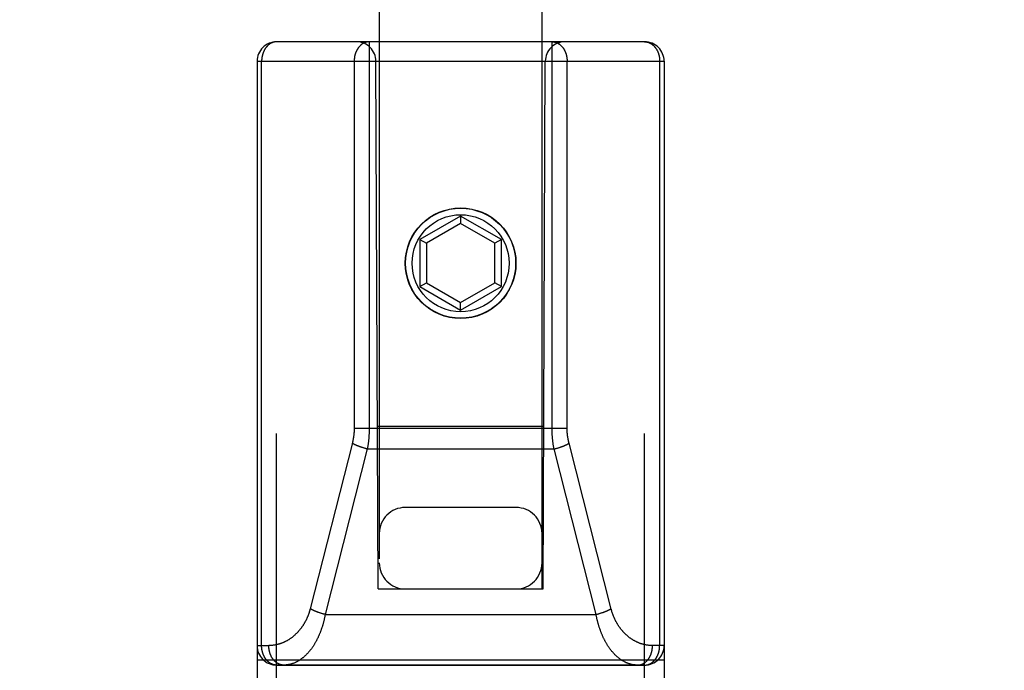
# Model space of a CAD drawing. Header units: inches. Extents: x 0 to 215, y 0 to 139.
# Tile 11 of 91: x 60.721 to 62.233, y 34.225 to 35.224. Entities that reach past the tile are written whole.
import ezdxf

# ---------------------------------------------------------------- set-up
doc = ezdxf.new("R2010")
doc.units = ezdxf.units.IN
doc.header["$LTSCALE"] = 11.835443
doc.header["$MEASUREMENT"] = 0
doc.linetypes.add('HIDDEN', pattern=[0.2, 0.1, -0.1])
doc.layers.get('0').update_dxf_attribs({"linetype": 'CONTINUOUS'})
for name, color, linetype in [('02___PRT_ALL_AXES', 7, 'CONTINUOUS'), ('DEFAULT_2', 8, 'HIDDEN'), ('DIMENSIONS', 7, 'CONTINUOUS')]:
    doc.layers.add(name, color=color, linetype=linetype)
doc.styles.get("Standard").update_dxf_attribs({"font": 'arial.ttf'})
doc.dimstyles.new('DIMSTYLE_1', dxfattribs={"dimtxt": 0.949367, "dimasz": 1.265823, "dimexe": 0.09, "dimexo": 0.07, "dimgap": 0.0375, "dimtad": 0, "dimtih": 1, "dimtoh": 1, "dimzin": 4, "dimdsep": 46, "dimtxsty": 'Standard', "dimblk": '_FILLED', "dimblk1": '_FILLED', "dimblk2": '_FILLED', "dimcen": 0.09, "dimazin": 1, "dimtfac": 1, "dimtofl": 0, "dimtmove": 0, "dimatfit": 3, "dimldrblk": '_FILLED', "dimfxl": 1, "dimtolj": 1, "dimtzin": 4, "dimarcsym": 0})

# ---------------------------------------------------------------- blocks, each defined once
blk = doc.blocks.new('_FILLED')
at = {"color": 0, "linetype": 'ByBlock'}
blk.add_solid([(0, 0), (-1, 0.2), (-1, -0.2)], dxfattribs=at)
blk = doc.blocks.new('*D13')
at = {"layer": 'DIMENSIONS', "color": 2, "linetype": 'Continuous'}
for p, q in [((60.5856, 79.2462), (58.1561, 79.2462)), ((64.2106, 79.2462), (66.7423, 79.2462))]:
    blk.add_line(p, q, dxfattribs=at)
at = {"layer": 'DIMENSIONS', "color": 2, "linetype": 'Continuous', "xscale": 1.2658227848, "yscale": 1.2658227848, "zscale": 1.2658227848}
blk.add_blockref('_FILLED', (60.5856, 79.2462), dxfattribs=at)
at = {"layer": 'DIMENSIONS', "color": 2, "linetype": 'Continuous', "xscale": 1.2658227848, "yscale": 1.2658227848, "zscale": 1.2658227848, "rotation": 180}
blk.add_blockref('_FILLED', (64.2106, 79.2462), dxfattribs=at)
at = {"layer": 'DIMENSIONS', "color": 2, "linetype": 'Continuous', "insert": (57.6814, 79.7209), "char_height": 0.94937, "width": 2.579879, "attachment_point": 3, "line_spacing_factor": 0.9}
blk.add_mtext('3.63', dxfattribs=at)

msp = doc.modelspace()

# ---------------------------------------------------------------- linework, layer by layer
at = {"layer": '02___PRT_ALL_AXES', "color": 8, "linetype": 'HIDDEN'}
msp.add_line((61.6806, 34.233), (61.1156, 34.233), dxfattribs=at)
msp.add_circle((61.3981, 34.85), 0.085, dxfattribs=at)
at = {"layer": 'DEFAULT_2', "color": 8, "linetype": 'HIDDEN'}
for p, q in [((61.2731, 66.3518), (61.2731, 34.35)), ((61.5231, 34.35), (61.5231, 66.3518)), ((61.6806, 35.19), (61.1156, 35.19)), ((61.1156, 33.405), (61.1156, 35.19)), ((61.5386, 34.596), (61.5386, 35.19)), ((61.6806, 33.405), (61.6806, 35.19)), ((61.0856, 35.16), (61.7106, 35.16)), ((61.0856, 35.16), (61.0856, 33.435)), ((61.0926, 34.263), (61.0926, 35.16)), ((61.2716, 34.35), (61.2681, 35.16)), ((61.5246, 34.35), (61.5281, 35.16)), ((61.5616, 34.5963), (61.5616, 35.16)), ((61.7037, 35.16), (61.7037, 34.263)), ((61.7106, 35.16), (61.7106, 33.435)), ((61.3981, 34.9225), (61.3356, 34.8864)), ((61.4606, 34.8864), (61.3981, 34.9225)), ((61.3981, 34.9225), (61.3981, 34.9109)), ((61.3981, 34.9109), (61.3456, 34.8806)), ((61.4506, 34.8806), (61.3981, 34.9109)), ((61.3356, 34.8864), (61.3456, 34.8806)), ((61.3356, 34.8864), (61.3356, 34.8142)), ((61.3456, 34.8806), (61.3456, 34.82)), ((61.4606, 34.8864), (61.4506, 34.8806)), ((61.4506, 34.82), (61.4506, 34.8806)), ((61.4606, 34.8142), (61.4606, 34.8864)), ((61.3356, 34.8142), (61.3456, 34.82)), ((61.3456, 34.82), (61.3981, 34.7897)), ((61.3981, 34.7897), (61.4506, 34.82)), ((61.4606, 34.8142), (61.4506, 34.82)), ((61.3356, 34.8142), (61.3981, 34.7781)), ((61.3981, 34.7781), (61.4606, 34.8142)), ((61.3981, 34.7781), (61.3981, 34.7897)), ((61.2346, 34.597), (61.5616, 34.597)), ((61.2706, 34.6), (61.5257, 34.6)), ((61.2319, 34.5743), (61.1671, 34.3196)), ((61.2548, 34.5648), (61.1902, 34.3108)), ((61.2466, 34.5671), (61.2458, 34.5674)), ((61.2474, 34.5669), (61.2466, 34.5671)), ((61.2482, 34.5666), (61.2474, 34.5669)), ((61.249, 34.5664), (61.2482, 34.5666)), ((61.2498, 34.5661), (61.249, 34.5664)), ((61.2507, 34.5659), (61.2498, 34.5661)), ((61.2515, 34.5657), (61.2507, 34.5659)), ((61.2523, 34.5655), (61.2515, 34.5657)), ((61.2531, 34.5652), (61.2523, 34.5655)), ((61.254, 34.565), (61.2531, 34.5652)), ((61.2548, 34.5648), (61.254, 34.565)), ((61.2548, 34.5648), (61.5415, 34.5648)), ((61.5415, 34.5648), (61.5423, 34.565)), ((61.606, 34.3108), (61.5415, 34.5648)), ((61.5423, 34.565), (61.5431, 34.5652)), ((61.5431, 34.5652), (61.544, 34.5655)), ((61.544, 34.5655), (61.5448, 34.5657)), ((61.5448, 34.5657), (61.5456, 34.5659)), ((61.5456, 34.5659), (61.5464, 34.5661)), ((61.5477, 34.5665), (61.5485, 34.5667)), ((61.5485, 34.5667), (61.5493, 34.567)), ((61.5493, 34.567), (61.5501, 34.5672)), ((61.5501, 34.5672), (61.5509, 34.5675)), ((61.5509, 34.5675), (61.5516, 34.5678)), ((61.6293, 34.3189), (61.5645, 34.5736)), ((61.4831, 34.475), (61.3131, 34.475)), ((61.2716, 34.35), (61.2731, 34.35)), ((61.2731, 34.35), (61.5231, 34.35)), ((61.5231, 34.35), (61.5246, 34.35)), ((61.182, 34.3131), (61.1812, 34.3134)), ((61.1828, 34.3128), (61.182, 34.3131)), ((61.1836, 34.3126), (61.1828, 34.3128)), ((61.1844, 34.3124), (61.1836, 34.3126)), ((61.1852, 34.3121), (61.1844, 34.3124)), ((61.1861, 34.3119), (61.1852, 34.3121)), ((61.1869, 34.3117), (61.1861, 34.3119)), ((61.1877, 34.3114), (61.1869, 34.3117)), ((61.1886, 34.3112), (61.1877, 34.3114)), ((61.1894, 34.311), (61.1886, 34.3112)), ((61.1902, 34.3108), (61.1894, 34.311)), ((61.1902, 34.3108), (61.606, 34.3108)), ((61.606, 34.3108), (61.6069, 34.311)), ((61.6069, 34.311), (61.6077, 34.3112)), ((61.6077, 34.3112), (61.6085, 34.3114)), ((61.6085, 34.3114), (61.6094, 34.3117)), ((61.6094, 34.3117), (61.6102, 34.3119)), ((61.6102, 34.3119), (61.611, 34.3121)), ((61.6122, 34.3125), (61.613, 34.3127)), ((61.613, 34.3127), (61.6139, 34.313)), ((61.6139, 34.313), (61.6146, 34.3132)), ((61.6146, 34.3132), (61.6154, 34.3135)), ((61.6154, 34.3135), (61.6162, 34.3138)), ((61.0856, 34.263), (61.1035, 34.263)), ((61.7106, 34.263), (61.6927, 34.263)), ((61.0856, 34.241), (61.7106, 34.241)), ((61.1156, 34.233), (61.6806, 34.233))]:
    msp.add_line(p, q, dxfattribs=at)
for points in [[(61.1156, 35.19), (61.1153, 35.19), (61.115, 35.19), (61.1147, 35.19), (61.1144, 35.19), (61.114, 35.1899), (61.1137, 35.1899), (61.1134, 35.1899), (61.1131, 35.1898), (61.1128, 35.1898), (61.1124, 35.1897), (61.1121, 35.1896), (61.1118, 35.1896), (61.1115, 35.1895), (61.1112, 35.1894), (61.1108, 35.1893), (61.1105, 35.1893), (61.1102, 35.1892), (61.1099, 35.1891), (61.1096, 35.1889), (61.1093, 35.1888), (61.109, 35.1887), (61.1087, 35.1886), (61.1083, 35.1885), (61.108, 35.1883), (61.1077, 35.1882), (61.1074, 35.188), (61.1071, 35.1879), (61.1068, 35.1877), (61.1065, 35.1876), (61.1062, 35.1874), (61.1059, 35.1872), (61.1056, 35.187), (61.1054, 35.1869), (61.1051, 35.1867), (61.1048, 35.1865), (61.1045, 35.1863), (61.1042, 35.1861), (61.1039, 35.1859), (61.1037, 35.1856), (61.1034, 35.1854), (61.1031, 35.1852), (61.1028, 35.185), (61.1026, 35.1847), (61.1023, 35.1845), (61.102, 35.1842), (61.1018, 35.184), (61.1015, 35.1837), (61.1013, 35.1835), (61.101, 35.1832), (61.1008, 35.1829), (61.1005, 35.1827), (61.1003, 35.1824), (61.1, 35.1821), (61.0998, 35.1818), (61.0996, 35.1815), (61.0993, 35.1812), (61.0991, 35.1809), (61.0989, 35.1806), (61.0987, 35.1803), (61.0984, 35.18), (61.0982, 35.1797), (61.098, 35.1794), (61.0978, 35.179), (61.0976, 35.1787), (61.0974, 35.1784), (61.0972, 35.1781), (61.097, 35.1777), (61.0968, 35.1774), (61.0966, 35.177), (61.0965, 35.1767), (61.0963, 35.1763), (61.0961, 35.176), (61.0959, 35.1756), (61.0958, 35.1753), (61.0956, 35.1749), (61.0954, 35.1745), (61.0953, 35.1742), (61.0951, 35.1738), (61.095, 35.1734), (61.0949, 35.173), (61.0947, 35.1726), (61.0946, 35.1723), (61.0944, 35.1719), (61.0943, 35.1715), (61.0942, 35.1711), (61.0941, 35.1707), (61.094, 35.1703), (61.0939, 35.1699), (61.0938, 35.1695), (61.0937, 35.1691), (61.0936, 35.1687), (61.0935, 35.1683), (61.0934, 35.1679), (61.0933, 35.1675), (61.0932, 35.1671), (61.0931, 35.1667), (61.0931, 35.1663), (61.093, 35.1659), (61.0929, 35.1654), (61.0929, 35.165), (61.0928, 35.1646), (61.0928, 35.1642), (61.0927, 35.1638), (61.0927, 35.1634), (61.0927, 35.1629), (61.0926, 35.1625), (61.0926, 35.1621), (61.0926, 35.1617), (61.0926, 35.1613), (61.0926, 35.1608), (61.0926, 35.1604), (61.0926, 35.16)], [(61.2577, 35.19), (61.2574, 35.19), (61.2571, 35.19), (61.2567, 35.19), (61.2564, 35.19), (61.2561, 35.1899), (61.2558, 35.1899), (61.2555, 35.1899), (61.2551, 35.1898), (61.2548, 35.1898), (61.2545, 35.1897), (61.2542, 35.1896), (61.2539, 35.1896), (61.2535, 35.1895), (61.2532, 35.1894), (61.2529, 35.1893), (61.2526, 35.1892), (61.2523, 35.1892), (61.252, 35.1891), (61.2516, 35.1889), (61.2513, 35.1888), (61.251, 35.1887), (61.2507, 35.1886), (61.2504, 35.1885), (61.2501, 35.1883), (61.2498, 35.1882), (61.2495, 35.188), (61.2492, 35.1879), (61.2489, 35.1877), (61.2486, 35.1876), (61.2483, 35.1874), (61.248, 35.1872), (61.2477, 35.187), (61.2474, 35.1868), (61.2471, 35.1867), (61.2468, 35.1865), (61.2466, 35.1863), (61.2463, 35.1861), (61.246, 35.1858), (61.2457, 35.1856), (61.2454, 35.1854), (61.2452, 35.1852), (61.2449, 35.1849), (61.2446, 35.1847), (61.2444, 35.1845), (61.2441, 35.1842), (61.2438, 35.184), (61.2436, 35.1837), (61.2433, 35.1835), (61.2431, 35.1832), (61.2428, 35.1829), (61.2426, 35.1827), (61.2423, 35.1824), (61.2421, 35.1821), (61.2419, 35.1818), (61.2416, 35.1815), (61.2414, 35.1812), (61.2412, 35.1809), (61.2409, 35.1806), (61.2407, 35.1803), (61.2405, 35.18), (61.2403, 35.1797), (61.2401, 35.1794), (61.2399, 35.179), (61.2397, 35.1787), (61.2395, 35.1784), (61.2393, 35.178), (61.2391, 35.1777), (61.2389, 35.1774), (61.2387, 35.177), (61.2385, 35.1767), (61.2383, 35.1763), (61.2382, 35.176), (61.238, 35.1756), (61.2378, 35.1752), (61.2377, 35.1749), (61.2375, 35.1745), (61.2374, 35.1741), (61.2372, 35.1738), (61.2371, 35.1734), (61.2369, 35.173), (61.2368, 35.1726), (61.2366, 35.1723), (61.2365, 35.1719), (61.2364, 35.1715), (61.2363, 35.1711), (61.2362, 35.1707), (61.236, 35.1703), (61.2359, 35.1699), (61.2358, 35.1695), (61.2357, 35.1691), (61.2356, 35.1687), (61.2355, 35.1683), (61.2354, 35.1679), (61.2354, 35.1675), (61.2353, 35.1671), (61.2352, 35.1667), (61.2351, 35.1663), (61.2351, 35.1659), (61.235, 35.1654), (61.235, 35.165), (61.2349, 35.1646), (61.2349, 35.1642), (61.2348, 35.1638), (61.2348, 35.1634), (61.2347, 35.1629), (61.2347, 35.1625), (61.2347, 35.1621), (61.2347, 35.1617), (61.2347, 35.1613), (61.2346, 35.1608), (61.2346, 35.1604), (61.2346, 35.16)], [(61.2577, 35.19), (61.2577, 34.596), (61.2577, 34.5951), (61.2577, 34.5941), (61.2577, 34.5932), (61.2576, 34.5922), (61.2576, 34.5913), (61.2576, 34.5904), (61.2575, 34.5894), (61.2575, 34.5885), (61.2575, 34.5875), (61.2574, 34.5866), (61.2573, 34.5856), (61.2573, 34.5847), (61.2572, 34.5837), (61.2571, 34.5828), (61.2571, 34.5819), (61.257, 34.5809), (61.2569, 34.58), (61.2568, 34.579), (61.2567, 34.5781), (61.2566, 34.5772), (61.2565, 34.5762), (61.2564, 34.5753), (61.2563, 34.5744), (61.2562, 34.5734), (61.256, 34.5725), (61.2559, 34.5716), (61.2558, 34.5706), (61.2556, 34.5697), (61.2555, 34.5687), (61.2553, 34.5678), (61.2551, 34.5668), (61.255, 34.5658), (61.2548, 34.5648)], [(61.5386, 35.19), (61.5389, 35.19), (61.5392, 35.19), (61.5395, 35.19), (61.5398, 35.19), (61.5402, 35.1899), (61.5405, 35.1899), (61.5408, 35.1899), (61.5411, 35.1898), (61.5414, 35.1898), (61.5418, 35.1897), (61.5421, 35.1896), (61.5424, 35.1896), (61.5427, 35.1895), (61.543, 35.1894), (61.5434, 35.1893), (61.5437, 35.1892), (61.544, 35.1892), (61.5443, 35.1891), (61.5446, 35.1889), (61.5449, 35.1888), (61.5452, 35.1887), (61.5456, 35.1886), (61.5459, 35.1885), (61.5462, 35.1883), (61.5465, 35.1882), (61.5468, 35.188), (61.5471, 35.1879), (61.5474, 35.1877), (61.5477, 35.1876), (61.548, 35.1874), (61.5483, 35.1872), (61.5486, 35.187), (61.5488, 35.1868), (61.5491, 35.1867), (61.5494, 35.1865), (61.5497, 35.1863), (61.55, 35.1861), (61.5503, 35.1858), (61.5505, 35.1856), (61.5508, 35.1854), (61.5511, 35.1852), (61.5514, 35.1849), (61.5516, 35.1847), (61.5519, 35.1845), (61.5522, 35.1842), (61.5524, 35.184), (61.5527, 35.1837), (61.5529, 35.1835), (61.5532, 35.1832), (61.5534, 35.1829), (61.5537, 35.1827), (61.5539, 35.1824), (61.5542, 35.1821), (61.5544, 35.1818), (61.5546, 35.1815), (61.5549, 35.1812), (61.5551, 35.1809), (61.5553, 35.1806), (61.5555, 35.1803), (61.5558, 35.18), (61.556, 35.1797), (61.5562, 35.1794), (61.5564, 35.179), (61.5566, 35.1787), (61.5568, 35.1784), (61.557, 35.178), (61.5572, 35.1777), (61.5574, 35.1774), (61.5576, 35.177), (61.5577, 35.1767), (61.5579, 35.1763), (61.5581, 35.176), (61.5583, 35.1756), (61.5584, 35.1752), (61.5586, 35.1749), (61.5587, 35.1745), (61.5589, 35.1741), (61.5591, 35.1738), (61.5592, 35.1734), (61.5593, 35.173), (61.5595, 35.1726), (61.5596, 35.1723), (61.5597, 35.1719), (61.5599, 35.1715), (61.56, 35.1711), (61.5601, 35.1707), (61.5602, 35.1703), (61.5603, 35.1699), (61.5604, 35.1695), (61.5605, 35.1691), (61.5606, 35.1687), (61.5607, 35.1683), (61.5608, 35.1679), (61.5609, 35.1675), (61.561, 35.1671), (61.561, 35.1667), (61.5611, 35.1663), (61.5612, 35.1659), (61.5612, 35.1654), (61.5613, 35.165), (61.5614, 35.1646), (61.5614, 35.1642), (61.5614, 35.1638), (61.5615, 35.1634), (61.5615, 35.1629), (61.5615, 35.1625), (61.5616, 35.1621), (61.5616, 35.1617), (61.5616, 35.1613), (61.5616, 35.1608), (61.5616, 35.1604), (61.5616, 35.16)], [(61.6806, 35.19), (61.6809, 35.19), (61.6813, 35.19), (61.6816, 35.19), (61.6819, 35.19), (61.6822, 35.1899), (61.6825, 35.1899), (61.6829, 35.1899), (61.6832, 35.1898), (61.6835, 35.1898), (61.6838, 35.1897), (61.6841, 35.1896), (61.6845, 35.1896), (61.6848, 35.1895), (61.6851, 35.1894), (61.6854, 35.1893), (61.6857, 35.1893), (61.6861, 35.1892), (61.6864, 35.1891), (61.6867, 35.1889), (61.687, 35.1888), (61.6873, 35.1887), (61.6876, 35.1886), (61.6879, 35.1885), (61.6882, 35.1883), (61.6885, 35.1882), (61.6888, 35.188), (61.6891, 35.1879), (61.6894, 35.1877), (61.6897, 35.1876), (61.69, 35.1874), (61.6903, 35.1872), (61.6906, 35.187), (61.6909, 35.1869), (61.6912, 35.1867), (61.6915, 35.1865), (61.6918, 35.1863), (61.6921, 35.1861), (61.6923, 35.1859), (61.6926, 35.1856), (61.6929, 35.1854), (61.6932, 35.1852), (61.6934, 35.185), (61.6937, 35.1847), (61.694, 35.1845), (61.6942, 35.1842), (61.6945, 35.184), (61.6947, 35.1837), (61.695, 35.1835), (61.6952, 35.1832), (61.6955, 35.1829), (61.6957, 35.1827), (61.696, 35.1824), (61.6962, 35.1821), (61.6965, 35.1818), (61.6967, 35.1815), (61.6969, 35.1812), (61.6972, 35.1809), (61.6974, 35.1806), (61.6976, 35.1803), (61.6978, 35.18), (61.698, 35.1797), (61.6982, 35.1794), (61.6985, 35.179), (61.6987, 35.1787), (61.6989, 35.1784), (61.6991, 35.1781), (61.6992, 35.1777), (61.6994, 35.1774), (61.6996, 35.177), (61.6998, 35.1767), (61.7, 35.1763), (61.7002, 35.176), (61.7003, 35.1756), (61.7005, 35.1753), (61.7007, 35.1749), (61.7008, 35.1745), (61.701, 35.1742), (61.7011, 35.1738), (61.7013, 35.1734), (61.7014, 35.173), (61.7015, 35.1726), (61.7017, 35.1723), (61.7018, 35.1719), (61.7019, 35.1715), (61.7021, 35.1711), (61.7022, 35.1707), (61.7023, 35.1703), (61.7024, 35.1699), (61.7025, 35.1695), (61.7026, 35.1691), (61.7027, 35.1687), (61.7028, 35.1683), (61.7029, 35.1679), (61.703, 35.1675), (61.703, 35.1671), (61.7031, 35.1667), (61.7032, 35.1663), (61.7033, 35.1659), (61.7033, 35.1654), (61.7034, 35.165), (61.7034, 35.1646), (61.7035, 35.1642), (61.7035, 35.1638), (61.7036, 35.1634), (61.7036, 35.1629), (61.7036, 35.1625), (61.7036, 35.1621), (61.7037, 35.1617), (61.7037, 35.1613), (61.7037, 35.1608), (61.7037, 35.1604), (61.7037, 35.16)], [(61.2346, 35.16), (61.2346, 34.5963), (61.2346, 34.5956), (61.2346, 34.5949), (61.2346, 34.5942), (61.2346, 34.5935), (61.2345, 34.5929), (61.2345, 34.5922), (61.2345, 34.5915), (61.2344, 34.5908), (61.2344, 34.5901), (61.2343, 34.5894), (61.2343, 34.5887), (61.2342, 34.588), (61.2341, 34.5874), (61.2341, 34.5867), (61.234, 34.586), (61.2339, 34.5853), (61.2338, 34.5846), (61.2337, 34.5839), (61.2336, 34.5833), (61.2335, 34.5826), (61.2334, 34.5819), (61.2333, 34.5812), (61.2332, 34.5805), (61.2331, 34.5798), (61.233, 34.5792), (61.2328, 34.5785), (61.2327, 34.5778), (61.2325, 34.5771), (61.2324, 34.5764), (61.2322, 34.5757), (61.2321, 34.575), (61.2319, 34.5743)], [(61.5415, 34.5648), (61.5413, 34.5658), (61.5411, 34.5667), (61.541, 34.5677), (61.5408, 34.5686), (61.5407, 34.5695), (61.5405, 34.5704), (61.5404, 34.5714), (61.5403, 34.5723), (61.5401, 34.5732), (61.54, 34.5742), (61.5399, 34.5751), (61.5398, 34.576), (61.5397, 34.577), (61.5396, 34.5779), (61.5395, 34.5789), (61.5394, 34.5798), (61.5393, 34.5807), (61.5392, 34.5817), (61.5391, 34.5826), (61.5391, 34.5836), (61.539, 34.5845), (61.5389, 34.5854), (61.5389, 34.5864), (61.5388, 34.5873), (61.5388, 34.5883), (61.5387, 34.5892), (61.5387, 34.5902), (61.5387, 34.5911), (61.5386, 34.5921), (61.5386, 34.593), (61.5386, 34.594), (61.5386, 34.595), (61.5386, 34.596)], [(61.5645, 34.5736), (61.5644, 34.5743), (61.5642, 34.575), (61.564, 34.5757), (61.5639, 34.5763), (61.5637, 34.577), (61.5636, 34.5777), (61.5635, 34.5784), (61.5633, 34.579), (61.5632, 34.5797), (61.5631, 34.5804), (61.563, 34.5811), (61.5628, 34.5818), (61.5627, 34.5824), (61.5626, 34.5831), (61.5625, 34.5838), (61.5624, 34.5845), (61.5624, 34.5852), (61.5623, 34.5859), (61.5622, 34.5865), (61.5621, 34.5872), (61.5621, 34.5879), (61.562, 34.5886), (61.5619, 34.5893), (61.5619, 34.59), (61.5618, 34.5907), (61.5618, 34.5913), (61.5618, 34.592), (61.5617, 34.5927), (61.5617, 34.5934), (61.5617, 34.5941), (61.5617, 34.5948), (61.5616, 34.5956), (61.5616, 34.5963)], [(61.2458, 34.5674), (61.245, 34.5676), (61.2446, 34.5678), (61.2442, 34.5679), (61.2438, 34.568), (61.2435, 34.5682), (61.2431, 34.5683), (61.2427, 34.5684), (61.2423, 34.5686), (61.2419, 34.5687), (61.2416, 34.5689), (61.2412, 34.569), (61.2408, 34.5692), (61.2405, 34.5693), (61.2401, 34.5695), (61.2398, 34.5696), (61.2394, 34.5697), (61.239, 34.5699), (61.2387, 34.57), (61.2384, 34.5702), (61.238, 34.5703), (61.2377, 34.5705), (61.2373, 34.5706), (61.237, 34.5708), (61.2367, 34.571), (61.2364, 34.5711), (61.236, 34.5713), (61.2357, 34.5714), (61.2354, 34.5716), (61.2351, 34.5717), (61.2348, 34.5719), (61.2345, 34.572), (61.2342, 34.5722), (61.2339, 34.5724), (61.2336, 34.5725), (61.2333, 34.5727), (61.2331, 34.5728), (61.2328, 34.573), (61.2325, 34.5731), (61.2322, 34.5733), (61.232, 34.5735), (61.2317, 34.5736)], [(61.5464, 34.5661), (61.5468, 34.5662), (61.5477, 34.5665)], [(61.5516, 34.5678), (61.552, 34.5679), (61.5524, 34.568), (61.5528, 34.5682), (61.5532, 34.5683), (61.5536, 34.5684), (61.5539, 34.5686), (61.5543, 34.5687), (61.5547, 34.5689), (61.5551, 34.569), (61.5554, 34.5692), (61.5558, 34.5693), (61.5561, 34.5695), (61.5565, 34.5696), (61.5569, 34.5697), (61.5572, 34.5699), (61.5576, 34.57), (61.5579, 34.5702), (61.5582, 34.5703), (61.5586, 34.5705), (61.5589, 34.5706), (61.5593, 34.5708), (61.5596, 34.571), (61.5599, 34.5711), (61.5602, 34.5713), (61.5605, 34.5714), (61.5609, 34.5716), (61.5612, 34.5717), (61.5615, 34.5719), (61.5618, 34.572), (61.5621, 34.5722), (61.5624, 34.5724), (61.5626, 34.5725), (61.5629, 34.5727), (61.5632, 34.5728), (61.5635, 34.573), (61.5638, 34.5731), (61.564, 34.5733), (61.5643, 34.5735), (61.5645, 34.5736)], [(61.1671, 34.3196), (61.167, 34.3189), (61.1668, 34.3182), (61.1666, 34.3175), (61.1664, 34.3168), (61.1662, 34.3161), (61.166, 34.3154), (61.1657, 34.3147), (61.1655, 34.314), (61.1653, 34.3133), (61.1651, 34.3126), (61.1648, 34.3119), (61.1646, 34.3112), (61.1643, 34.3105), (61.1641, 34.3098), (61.1638, 34.3091), (61.1635, 34.3084), (61.1633, 34.3078), (61.163, 34.3071), (61.1627, 34.3064), (61.1624, 34.3057), (61.1621, 34.305), (61.1618, 34.3044), (61.1615, 34.3037), (61.1612, 34.303), (61.1608, 34.3024), (61.1605, 34.3017), (61.1602, 34.301), (61.1598, 34.3004), (61.1595, 34.2997), (61.1591, 34.2991), (61.1588, 34.2984), (61.1584, 34.2978), (61.158, 34.2972), (61.1577, 34.2965), (61.1573, 34.2959), (61.1569, 34.2952), (61.1565, 34.2946), (61.1561, 34.294), (61.1557, 34.2934), (61.1553, 34.2928), (61.1549, 34.2921), (61.1545, 34.2915), (61.154, 34.2909), (61.1536, 34.2903), (61.1532, 34.2897), (61.1527, 34.2891), (61.1523, 34.2885), (61.1518, 34.288), (61.1513, 34.2874), (61.1509, 34.2868), (61.1504, 34.2862), (61.1499, 34.2857), (61.1494, 34.2851), (61.1489, 34.2845), (61.1484, 34.284), (61.1479, 34.2834), (61.1474, 34.2829), (61.1469, 34.2824), (61.1464, 34.2818), (61.1459, 34.2813), (61.1453, 34.2808), (61.1448, 34.2803), (61.1443, 34.2797), (61.1437, 34.2792), (61.1432, 34.2787), (61.1426, 34.2783), (61.142, 34.2778), (61.1415, 34.2773), (61.1409, 34.2768), (61.1403, 34.2763), (61.1397, 34.2759), (61.1392, 34.2754), (61.1386, 34.275), (61.138, 34.2745), (61.1374, 34.2741), (61.1367, 34.2737), (61.1361, 34.2733), (61.1355, 34.2729), (61.1349, 34.2724), (61.1343, 34.272), (61.1336, 34.2717), (61.133, 34.2713), (61.1324, 34.2709), (61.1317, 34.2705), (61.1311, 34.2702), (61.1304, 34.2698), (61.1298, 34.2695), (61.1291, 34.2691), (61.1284, 34.2688), (61.1278, 34.2685), (61.1271, 34.2682), (61.1264, 34.2679), (61.1257, 34.2676), (61.1251, 34.2673), (61.1244, 34.267), (61.1237, 34.2668), (61.123, 34.2665), (61.1223, 34.2662), (61.1216, 34.266), (61.1209, 34.2658), (61.1202, 34.2656), (61.1195, 34.2653), (61.1188, 34.2651), (61.1181, 34.2649), (61.1174, 34.2647), (61.1167, 34.2646), (61.1159, 34.2644), (61.1152, 34.2642), (61.1145, 34.2641), (61.1138, 34.2639), (61.113, 34.2638), (61.1123, 34.2637), (61.1116, 34.2636), (61.1109, 34.2635), (61.1101, 34.2634), (61.1094, 34.2633), (61.1087, 34.2632), (61.1079, 34.2632), (61.1072, 34.2631), (61.1065, 34.2631), (61.1057, 34.263), (61.105, 34.263), (61.1043, 34.263), (61.1035, 34.263)], [(61.1812, 34.3134), (61.1804, 34.3136), (61.18, 34.3138), (61.1796, 34.3139), (61.1793, 34.314), (61.1789, 34.3142), (61.1785, 34.3143), (61.1781, 34.3144), (61.1777, 34.3146), (61.1774, 34.3147), (61.177, 34.3149), (61.1766, 34.315), (61.1763, 34.3152), (61.1759, 34.3153), (61.1755, 34.3154), (61.1752, 34.3156), (61.1748, 34.3157), (61.1745, 34.3159), (61.1741, 34.316), (61.1738, 34.3162), (61.1734, 34.3163), (61.1731, 34.3165), (61.1728, 34.3166), (61.1724, 34.3168), (61.1721, 34.3169), (61.1718, 34.3171), (61.1715, 34.3173), (61.1711, 34.3174), (61.1708, 34.3176), (61.1705, 34.3177), (61.1702, 34.3179), (61.1699, 34.318), (61.1696, 34.3182), (61.1693, 34.3183), (61.169, 34.3185), (61.1688, 34.3187), (61.1685, 34.3188), (61.1682, 34.319), (61.1679, 34.3191), (61.1677, 34.3193), (61.1674, 34.3194), (61.1671, 34.3196)], [(61.6162, 34.3138), (61.6166, 34.3139), (61.617, 34.314), (61.6174, 34.3142), (61.6178, 34.3143), (61.6181, 34.3144), (61.6185, 34.3146), (61.6189, 34.3147), (61.6193, 34.3149), (61.6196, 34.315), (61.62, 34.3152), (61.6204, 34.3153), (61.6207, 34.3154), (61.6211, 34.3156), (61.6214, 34.3157), (61.6218, 34.3159), (61.6221, 34.316), (61.6225, 34.3162), (61.6228, 34.3163), (61.6232, 34.3165), (61.6235, 34.3166), (61.6238, 34.3168), (61.6242, 34.3169), (61.6245, 34.3171), (61.6248, 34.3173), (61.6251, 34.3174), (61.6254, 34.3176), (61.6257, 34.3177), (61.626, 34.3179), (61.6263, 34.318), (61.6266, 34.3182), (61.6269, 34.3183), (61.6272, 34.3185), (61.6275, 34.3187), (61.6278, 34.3188), (61.6281, 34.319), (61.6283, 34.3191), (61.6286, 34.3193), (61.6289, 34.3194), (61.6291, 34.3196)], [(61.6927, 34.263), (61.692, 34.263), (61.6913, 34.263), (61.6906, 34.263), (61.6898, 34.2631), (61.6891, 34.2631), (61.6884, 34.2632), (61.6877, 34.2632), (61.6869, 34.2633), (61.6862, 34.2634), (61.6855, 34.2635), (61.6848, 34.2636), (61.6841, 34.2637), (61.6833, 34.2638), (61.6826, 34.2639), (61.6819, 34.2641), (61.6812, 34.2642), (61.6805, 34.2644), (61.6798, 34.2645), (61.6791, 34.2647), (61.6784, 34.2649), (61.6777, 34.2651), (61.677, 34.2653), (61.6763, 34.2655), (61.6756, 34.2657), (61.6749, 34.2659), (61.6742, 34.2662), (61.6735, 34.2664), (61.6728, 34.2667), (61.6722, 34.2669), (61.6715, 34.2672), (61.6708, 34.2675), (61.6701, 34.2677), (61.6695, 34.268), (61.6688, 34.2683), (61.6682, 34.2687), (61.6675, 34.269), (61.6669, 34.2693), (61.6662, 34.2696), (61.6656, 34.27), (61.6649, 34.2703), (61.6643, 34.2707), (61.6637, 34.271), (61.663, 34.2714), (61.6624, 34.2718), (61.6618, 34.2722), (61.6612, 34.2726), (61.6606, 34.273), (61.66, 34.2734), (61.6594, 34.2738), (61.6588, 34.2742), (61.6582, 34.2746), (61.6576, 34.2751), (61.657, 34.2755), (61.6564, 34.276), (61.6558, 34.2764), (61.6553, 34.2769), (61.6547, 34.2773), (61.6542, 34.2778), (61.6536, 34.2783), (61.6531, 34.2788), (61.6525, 34.2793), (61.652, 34.2798), (61.6514, 34.2803), (61.6509, 34.2808), (61.6504, 34.2813), (61.6499, 34.2818), (61.6494, 34.2823), (61.6489, 34.2829), (61.6484, 34.2834), (61.6479, 34.2839), (61.6474, 34.2845), (61.6469, 34.285), (61.6464, 34.2856), (61.6459, 34.2861), (61.6455, 34.2867), (61.645, 34.2873), (61.6446, 34.2878), (61.6441, 34.2884), (61.6437, 34.289), (61.6432, 34.2896), (61.6428, 34.2902), (61.6424, 34.2907), (61.6419, 34.2913), (61.6415, 34.2919), (61.6411, 34.2925), (61.6407, 34.2931), (61.6403, 34.2938), (61.6399, 34.2944), (61.6395, 34.295), (61.6391, 34.2956), (61.6388, 34.2962), (61.6384, 34.2969), (61.638, 34.2975), (61.6377, 34.2981), (61.6373, 34.2988), (61.637, 34.2994), (61.6366, 34.3), (61.6363, 34.3007), (61.6359, 34.3013), (61.6356, 34.302), (61.6353, 34.3026), (61.635, 34.3033), (61.6347, 34.3039), (61.6344, 34.3046), (61.6341, 34.3053), (61.6338, 34.3059), (61.6335, 34.3066), (61.6332, 34.3073), (61.6329, 34.3079), (61.6327, 34.3086), (61.6324, 34.3093), (61.6321, 34.31), (61.6319, 34.3106), (61.6316, 34.3113), (61.6314, 34.312), (61.6312, 34.3127), (61.6309, 34.3134), (61.6307, 34.314), (61.6305, 34.3147), (61.6303, 34.3154), (61.6301, 34.3161), (61.6299, 34.3168), (61.6297, 34.3175), (61.6295, 34.3182), (61.6293, 34.3189)], [(61.1902, 34.3108), (61.19, 34.3099), (61.1898, 34.3089), (61.1896, 34.3079), (61.1894, 34.3069), (61.1892, 34.306), (61.189, 34.305), (61.1888, 34.304), (61.1886, 34.3031), (61.1884, 34.3021), (61.1881, 34.3012), (61.1879, 34.3002), (61.1876, 34.2993), (61.1874, 34.2983), (61.1871, 34.2974), (61.1869, 34.2964), (61.1866, 34.2955), (61.1863, 34.2945), (61.186, 34.2936), (61.1858, 34.2927), (61.1855, 34.2917), (61.1852, 34.2908), (61.1849, 34.2899), (61.1845, 34.289), (61.1842, 34.2881), (61.1839, 34.2871), (61.1836, 34.2862), (61.1832, 34.2853), (61.1829, 34.2844), (61.1826, 34.2835), (61.1822, 34.2826), (61.1818, 34.2817), (61.1815, 34.2808), (61.1811, 34.28), (61.1807, 34.2791), (61.1804, 34.2782), (61.18, 34.2773), (61.1796, 34.2765), (61.1792, 34.2756), (61.1788, 34.2748), (61.1784, 34.2739), (61.1779, 34.2731), (61.1775, 34.2722), (61.1771, 34.2714), (61.1767, 34.2706), (61.1762, 34.2697), (61.1758, 34.2689), (61.1753, 34.2681), (61.1749, 34.2673), (61.1744, 34.2665), (61.1739, 34.2657), (61.1735, 34.2649), (61.173, 34.2641), (61.1725, 34.2634), (61.172, 34.2626), (61.1715, 34.2618), (61.171, 34.2611), (61.1705, 34.2603), (61.17, 34.2596), (61.1695, 34.2589), (61.1689, 34.2582), (61.1684, 34.2574), (61.1679, 34.2567), (61.1673, 34.256), (61.1668, 34.2553), (61.1662, 34.2546), (61.1657, 34.254), (61.1651, 34.2533), (61.1645, 34.2526), (61.164, 34.252), (61.1634, 34.2514), (61.1628, 34.2507), (61.1622, 34.2501), (61.1616, 34.2495), (61.161, 34.2489), (61.1604, 34.2483), (61.1598, 34.2477), (61.1592, 34.2471), (61.1586, 34.2465), (61.158, 34.246), (61.1573, 34.2454), (61.1567, 34.2449), (61.1561, 34.2444), (61.1554, 34.2439), (61.1548, 34.2434), (61.1541, 34.2429), (61.1535, 34.2424), (61.1528, 34.2419), (61.1522, 34.2414), (61.1515, 34.241), (61.1508, 34.2406), (61.1502, 34.2401), (61.1495, 34.2397), (61.1488, 34.2393), (61.1481, 34.2389), (61.1474, 34.2385), (61.1468, 34.2382), (61.1461, 34.2378), (61.1454, 34.2375), (61.1447, 34.2371), (61.144, 34.2368), (61.1433, 34.2365), (61.1426, 34.2362), (61.1419, 34.2359), (61.1411, 34.2357), (61.1404, 34.2354), (61.1397, 34.2352), (61.139, 34.2349), (61.1383, 34.2347), (61.1376, 34.2345), (61.1368, 34.2343), (61.1361, 34.2341), (61.1354, 34.234), (61.1347, 34.2338), (61.1339, 34.2337), (61.1332, 34.2335), (61.1325, 34.2334), (61.1317, 34.2333), (61.131, 34.2332), (61.1303, 34.2332), (61.1295, 34.2331), (61.1288, 34.2331), (61.1281, 34.233), (61.1273, 34.233), (61.1266, 34.233)], [(61.6697, 34.233), (61.6689, 34.233), (61.6682, 34.233), (61.6675, 34.2331), (61.6668, 34.2331), (61.666, 34.2332), (61.6653, 34.2332), (61.6646, 34.2333), (61.6639, 34.2334), (61.6632, 34.2335), (61.6624, 34.2336), (61.6617, 34.2338), (61.661, 34.2339), (61.6603, 34.2341), (61.6596, 34.2343), (61.6589, 34.2345), (61.6581, 34.2347), (61.6574, 34.2349), (61.6567, 34.2351), (61.656, 34.2353), (61.6553, 34.2356), (61.6546, 34.2358), (61.6539, 34.2361), (61.6532, 34.2364), (61.6525, 34.2367), (61.6518, 34.237), (61.6511, 34.2373), (61.6505, 34.2377), (61.6498, 34.238), (61.6491, 34.2384), (61.6484, 34.2388), (61.6478, 34.2391), (61.6471, 34.2395), (61.6464, 34.2399), (61.6458, 34.2403), (61.6451, 34.2408), (61.6444, 34.2412), (61.6438, 34.2417), (61.6431, 34.2421), (61.6425, 34.2426), (61.6419, 34.2431), (61.6412, 34.2436), (61.6406, 34.2441), (61.64, 34.2446), (61.6393, 34.2451), (61.6387, 34.2456), (61.6381, 34.2462), (61.6375, 34.2467), (61.6369, 34.2473), (61.6363, 34.2478), (61.6357, 34.2484), (61.6351, 34.249), (61.6345, 34.2496), (61.6339, 34.2502), (61.6333, 34.2508), (61.6328, 34.2515), (61.6322, 34.2521), (61.6316, 34.2527), (61.6311, 34.2534), (61.6305, 34.254), (61.63, 34.2547), (61.6294, 34.2554), (61.6289, 34.2561), (61.6284, 34.2568), (61.6278, 34.2574), (61.6273, 34.2582), (61.6268, 34.2589), (61.6263, 34.2596), (61.6258, 34.2603), (61.6253, 34.261), (61.6248, 34.2618), (61.6243, 34.2625), (61.6238, 34.2633), (61.6233, 34.264), (61.6229, 34.2648), (61.6224, 34.2656), (61.6219, 34.2664), (61.6215, 34.2671), (61.621, 34.2679), (61.6206, 34.2687), (61.6202, 34.2695), (61.6197, 34.2703), (61.6193, 34.2712), (61.6189, 34.272), (61.6185, 34.2728), (61.618, 34.2736), (61.6176, 34.2745), (61.6172, 34.2753), (61.6168, 34.2761), (61.6165, 34.277), (61.6161, 34.2778), (61.6157, 34.2787), (61.6153, 34.2796), (61.615, 34.2804), (61.6146, 34.2813), (61.6142, 34.2822), (61.6139, 34.283), (61.6135, 34.2839), (61.6132, 34.2848), (61.6129, 34.2857), (61.6126, 34.2866), (61.6122, 34.2875), (61.6119, 34.2884), (61.6116, 34.2893), (61.6113, 34.2902), (61.611, 34.2911), (61.6107, 34.292), (61.6104, 34.2929), (61.6101, 34.2939), (61.6099, 34.2948), (61.6096, 34.2957), (61.6093, 34.2966), (61.6091, 34.2976), (61.6088, 34.2985), (61.6086, 34.2994), (61.6083, 34.3004), (61.6081, 34.3013), (61.6079, 34.3022), (61.6076, 34.3032), (61.6074, 34.3041), (61.6072, 34.3051), (61.607, 34.306), (61.6068, 34.307), (61.6066, 34.308), (61.6064, 34.3089), (61.6062, 34.3099), (61.606, 34.3108)], [(61.611, 34.3121), (61.6114, 34.3122), (61.6122, 34.3125)], [(61.1156, 34.233), (61.1153, 34.233), (61.115, 34.233), (61.1147, 34.233), (61.1144, 34.233), (61.114, 34.2331), (61.1137, 34.2331), (61.1134, 34.2331), (61.1131, 34.2332), (61.1128, 34.2332), (61.1124, 34.2333), (61.1121, 34.2333), (61.1118, 34.2334), (61.1115, 34.2335), (61.1112, 34.2336), (61.1108, 34.2336), (61.1105, 34.2337), (61.1102, 34.2338), (61.1099, 34.2339), (61.1096, 34.234), (61.1093, 34.2342), (61.109, 34.2343), (61.1087, 34.2344), (61.1083, 34.2345), (61.108, 34.2347), (61.1077, 34.2348), (61.1074, 34.235), (61.1071, 34.2351), (61.1068, 34.2353), (61.1065, 34.2354), (61.1062, 34.2356), (61.1059, 34.2358), (61.1056, 34.236), (61.1054, 34.2361), (61.1051, 34.2363), (61.1048, 34.2365), (61.1045, 34.2367), (61.1042, 34.2369), (61.1039, 34.2371), (61.1037, 34.2374), (61.1034, 34.2376), (61.1031, 34.2378), (61.1028, 34.238), (61.1026, 34.2383), (61.1023, 34.2385), (61.102, 34.2388), (61.1018, 34.239), (61.1015, 34.2393), (61.1013, 34.2395), (61.101, 34.2398), (61.1008, 34.2401), (61.1005, 34.2403), (61.1003, 34.2406), (61.1, 34.2409), (61.0998, 34.2412), (61.0996, 34.2415), (61.0993, 34.2418), (61.0991, 34.2421), (61.0989, 34.2424), (61.0987, 34.2427), (61.0984, 34.243), (61.0982, 34.2433), (61.098, 34.2436), (61.0978, 34.2439), (61.0976, 34.2443), (61.0974, 34.2446), (61.0972, 34.2449), (61.097, 34.2453), (61.0968, 34.2456), (61.0966, 34.246), (61.0965, 34.2463), (61.0963, 34.2467), (61.0961, 34.247), (61.0959, 34.2474), (61.0958, 34.2477), (61.0956, 34.2481), (61.0954, 34.2485), (61.0953, 34.2488), (61.0951, 34.2492), (61.095, 34.2496), (61.0949, 34.25), (61.0947, 34.2503), (61.0946, 34.2507), (61.0944, 34.2511), (61.0943, 34.2515), (61.0942, 34.2519), (61.0941, 34.2523), (61.094, 34.2527), (61.0939, 34.2531), (61.0938, 34.2535), (61.0937, 34.2539), (61.0936, 34.2543), (61.0935, 34.2547), (61.0934, 34.2551), (61.0933, 34.2555), (61.0932, 34.2559), (61.0931, 34.2563), (61.0931, 34.2567), (61.093, 34.2571), (61.0929, 34.2576), (61.0929, 34.258), (61.0928, 34.2584), (61.0928, 34.2588), (61.0927, 34.2592), (61.0927, 34.2596), (61.0927, 34.2601), (61.0926, 34.2605), (61.0926, 34.2609), (61.0926, 34.2613), (61.0926, 34.2617), (61.0926, 34.2622), (61.0926, 34.2626), (61.0926, 34.263)], [(61.1266, 34.233), (61.1263, 34.233), (61.1259, 34.233), (61.1256, 34.233), (61.1253, 34.233), (61.1249, 34.2331), (61.1246, 34.2331), (61.1243, 34.2331), (61.124, 34.2332), (61.1236, 34.2332), (61.1233, 34.2333), (61.123, 34.2334), (61.1227, 34.2334), (61.1223, 34.2335), (61.122, 34.2336), (61.1217, 34.2337), (61.1214, 34.2338), (61.1211, 34.2339), (61.1207, 34.234), (61.1204, 34.2341), (61.1201, 34.2342), (61.1198, 34.2343), (61.1195, 34.2345), (61.1192, 34.2346), (61.1188, 34.2347), (61.1185, 34.2349), (61.1182, 34.235), (61.1179, 34.2352), (61.1176, 34.2354), (61.1173, 34.2355), (61.117, 34.2357), (61.1167, 34.2359), (61.1164, 34.2361), (61.1161, 34.2363), (61.1158, 34.2365), (61.1155, 34.2367), (61.1153, 34.2369), (61.115, 34.2371), (61.1147, 34.2373), (61.1144, 34.2375), (61.1141, 34.2378), (61.1138, 34.238), (61.1136, 34.2382), (61.1133, 34.2385), (61.113, 34.2387), (61.1128, 34.239), (61.1125, 34.2392), (61.1123, 34.2395), (61.112, 34.2398), (61.1117, 34.24), (61.1115, 34.2403), (61.1112, 34.2406), (61.111, 34.2409), (61.1108, 34.2412), (61.1105, 34.2415), (61.1103, 34.2418), (61.1101, 34.2421), (61.1098, 34.2424), (61.1096, 34.2427), (61.1094, 34.243), (61.1092, 34.2434), (61.1089, 34.2437), (61.1087, 34.244), (61.1085, 34.2443), (61.1083, 34.2447), (61.1081, 34.245), (61.1079, 34.2454), (61.1077, 34.2457), (61.1076, 34.2461), (61.1074, 34.2464), (61.1072, 34.2468), (61.107, 34.2471), (61.1068, 34.2475), (61.1067, 34.2479), (61.1065, 34.2482), (61.1064, 34.2486), (61.1062, 34.249), (61.106, 34.2494), (61.1059, 34.2498), (61.1058, 34.2501), (61.1056, 34.2505), (61.1055, 34.2509), (61.1053, 34.2513), (61.1052, 34.2517), (61.1051, 34.2521), (61.105, 34.2525), (61.1049, 34.2529), (61.1048, 34.2533), (61.1047, 34.2537), (61.1046, 34.2541), (61.1045, 34.2545), (61.1044, 34.255), (61.1043, 34.2554), (61.1042, 34.2558), (61.1041, 34.2562), (61.1041, 34.2566), (61.104, 34.257), (61.1039, 34.2575), (61.1039, 34.2579), (61.1038, 34.2583), (61.1038, 34.2587), (61.1037, 34.2592), (61.1037, 34.2596), (61.1036, 34.26), (61.1036, 34.2604), (61.1036, 34.2609), (61.1036, 34.2613), (61.1036, 34.2617), (61.1035, 34.2621), (61.1035, 34.2626), (61.1035, 34.263)], [(61.6697, 34.233), (61.67, 34.233), (61.6703, 34.233), (61.6707, 34.233), (61.671, 34.233), (61.6713, 34.2331), (61.6716, 34.2331), (61.672, 34.2331), (61.6723, 34.2332), (61.6726, 34.2332), (61.6729, 34.2333), (61.6733, 34.2334), (61.6736, 34.2334), (61.6739, 34.2335), (61.6742, 34.2336), (61.6746, 34.2337), (61.6749, 34.2338), (61.6752, 34.2339), (61.6755, 34.234), (61.6758, 34.2341), (61.6762, 34.2342), (61.6765, 34.2343), (61.6768, 34.2345), (61.6771, 34.2346), (61.6774, 34.2347), (61.6777, 34.2349), (61.678, 34.235), (61.6783, 34.2352), (61.6786, 34.2354), (61.6789, 34.2355), (61.6792, 34.2357), (61.6795, 34.2359), (61.6798, 34.2361), (61.6801, 34.2363), (61.6804, 34.2365), (61.6807, 34.2367), (61.681, 34.2369), (61.6813, 34.2371), (61.6816, 34.2373), (61.6819, 34.2375), (61.6821, 34.2378), (61.6824, 34.238), (61.6827, 34.2382), (61.683, 34.2385), (61.6832, 34.2387), (61.6835, 34.239), (61.6838, 34.2392), (61.684, 34.2395), (61.6843, 34.2398), (61.6845, 34.24), (61.6848, 34.2403), (61.685, 34.2406), (61.6853, 34.2409), (61.6855, 34.2412), (61.6857, 34.2415), (61.686, 34.2418), (61.6862, 34.2421), (61.6864, 34.2424), (61.6867, 34.2427), (61.6869, 34.243), (61.6871, 34.2434), (61.6873, 34.2437), (61.6875, 34.244), (61.6877, 34.2443), (61.6879, 34.2447), (61.6881, 34.245), (61.6883, 34.2454), (61.6885, 34.2457), (61.6887, 34.2461), (61.6889, 34.2464), (61.6891, 34.2468), (61.6892, 34.2471), (61.6894, 34.2475), (61.6896, 34.2479), (61.6898, 34.2482), (61.6899, 34.2486), (61.6901, 34.249), (61.6902, 34.2494), (61.6904, 34.2498), (61.6905, 34.2501), (61.6906, 34.2505), (61.6908, 34.2509), (61.6909, 34.2513), (61.691, 34.2517), (61.6912, 34.2521), (61.6913, 34.2525), (61.6914, 34.2529), (61.6915, 34.2533), (61.6916, 34.2537), (61.6917, 34.2541), (61.6918, 34.2545), (61.6919, 34.255), (61.692, 34.2554), (61.6921, 34.2558), (61.6921, 34.2562), (61.6922, 34.2566), (61.6923, 34.257), (61.6923, 34.2575), (61.6924, 34.2579), (61.6924, 34.2583), (61.6925, 34.2587), (61.6925, 34.2592), (61.6926, 34.2596), (61.6926, 34.26), (61.6926, 34.2604), (61.6927, 34.2609), (61.6927, 34.2613), (61.6927, 34.2617), (61.6927, 34.2621), (61.6927, 34.2626), (61.6927, 34.263)], [(61.6806, 34.233), (61.6809, 34.233), (61.6813, 34.233), (61.6816, 34.233), (61.6819, 34.233), (61.6822, 34.2331), (61.6825, 34.2331), (61.6829, 34.2331), (61.6832, 34.2332), (61.6835, 34.2332), (61.6838, 34.2333), (61.6841, 34.2333), (61.6845, 34.2334), (61.6848, 34.2335), (61.6851, 34.2336), (61.6854, 34.2336), (61.6857, 34.2337), (61.6861, 34.2338), (61.6864, 34.2339), (61.6867, 34.234), (61.687, 34.2342), (61.6873, 34.2343), (61.6876, 34.2344), (61.6879, 34.2345), (61.6882, 34.2347), (61.6885, 34.2348), (61.6888, 34.235), (61.6891, 34.2351), (61.6894, 34.2353), (61.6897, 34.2354), (61.69, 34.2356), (61.6903, 34.2358), (61.6906, 34.236), (61.6909, 34.2361), (61.6912, 34.2363), (61.6915, 34.2365), (61.6918, 34.2367), (61.6921, 34.2369), (61.6923, 34.2371), (61.6926, 34.2374), (61.6929, 34.2376), (61.6932, 34.2378), (61.6934, 34.238), (61.6937, 34.2383), (61.694, 34.2385), (61.6942, 34.2388), (61.6945, 34.239), (61.6947, 34.2393), (61.695, 34.2395), (61.6952, 34.2398), (61.6955, 34.2401), (61.6957, 34.2403), (61.696, 34.2406), (61.6962, 34.2409), (61.6965, 34.2412), (61.6967, 34.2415), (61.6969, 34.2418), (61.6972, 34.2421), (61.6974, 34.2424), (61.6976, 34.2427), (61.6978, 34.243), (61.698, 34.2433), (61.6982, 34.2436), (61.6985, 34.2439), (61.6987, 34.2443), (61.6989, 34.2446), (61.6991, 34.2449), (61.6992, 34.2453), (61.6994, 34.2456), (61.6996, 34.246), (61.6998, 34.2463), (61.7, 34.2467), (61.7002, 34.247), (61.7003, 34.2474), (61.7005, 34.2477), (61.7007, 34.2481), (61.7008, 34.2485), (61.701, 34.2488), (61.7011, 34.2492), (61.7013, 34.2496), (61.7014, 34.25), (61.7015, 34.2503), (61.7017, 34.2507), (61.7018, 34.2511), (61.7019, 34.2515), (61.7021, 34.2519), (61.7022, 34.2523), (61.7023, 34.2527), (61.7024, 34.2531), (61.7025, 34.2535), (61.7026, 34.2539), (61.7027, 34.2543), (61.7028, 34.2547), (61.7029, 34.2551), (61.703, 34.2555), (61.703, 34.2559), (61.7031, 34.2563), (61.7032, 34.2567), (61.7033, 34.2571), (61.7033, 34.2576), (61.7034, 34.258), (61.7034, 34.2584), (61.7035, 34.2588), (61.7035, 34.2592), (61.7036, 34.2596), (61.7036, 34.2601), (61.7036, 34.2605), (61.7036, 34.2609), (61.7037, 34.2613), (61.7037, 34.2617), (61.7037, 34.2622), (61.7037, 34.2626), (61.7037, 34.263)]]:
    msp.add_lwpolyline(points, dxfattribs=at)
for radius in [0.0845, 0.0745]:
    msp.add_circle((61.3981, 34.85), radius, dxfattribs=at)
for centre, radius, start, end in [((61.1156, 35.16), 0.03, 90, 180), ((61.2381, 35.16), 0.03, 0, 90), ((61.5581, 35.16), 0.03, 90, 180), ((61.6806, 35.16), 0.03, 0, 90), ((61.3131, 34.435), 0.04, 90, 180), ((61.4831, 34.435), 0.04, 0, 90), ((61.3131, 34.39), 0.04, 180, 270), ((61.4831, 34.39), 0.04, 270, 360), ((61.1156, 34.263), 0.03, 180, 270), ((61.6806, 34.263), 0.03, 270, 360)]:
    msp.add_arc(centre, radius, start, end, dxfattribs=at)

# ---------------------------------------------------------------- dimensions: what is measured, and where the dimension line sits
at = {"layer": 'DIMENSIONS', "color": 2, "linetype": 'Continuous'}
dim = msp.add_linear_dim(base=(64.2106310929, 79.2461956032), p1=(60.5856310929, 102.6474962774), p2=(64.2106310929, 33.3764962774), dimstyle='DIMSTYLE_1', dxfattribs=at)
dim.commit()
dim.dimension.update_dxf_attribs({"geometry": '*D13', "text_midpoint": (56.3902377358, 79.2409013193), "dimtype": 160})

doc.saveas('drawing.dxf')
